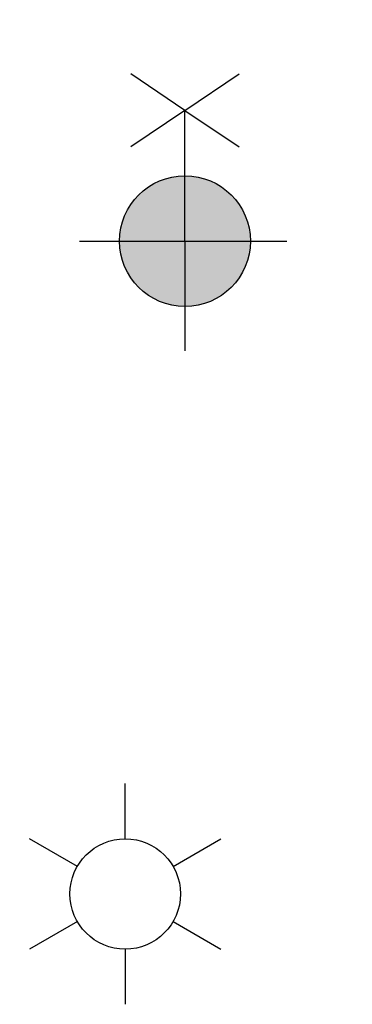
# Model space of a CAD drawing. Header units: metres. Extents: x 154936 to 156225, y 461413 to 462058.
# Tile 4 of 10: x 155929.66 to 155932.7, y 461764.66 to 461773.7. Entities that reach past the tile are written whole.
import ezdxf
from ezdxf.enums import TextEntityAlignment as Align

# ---------------------------------------------------------------- set-up
doc = ezdxf.new("R2010")
doc.units = ezdxf.units.M
doc.layers.add('N-OI-KL-ET_LS_OV_ARMATUUR-S', color=7, linetype='Continuous')
doc.styles.add('NLCS-ISO', font='NLCS-ISO.ttf')

# ---------------------------------------------------------------- blocks, each defined once
blk = doc.blocks.new('N-SKL-ET_OV_ARMATUUR-SO')
at = {"color": 140, "ltscale": 0.1}
for p, q in [((0, 1.266), (0, 2.531)), ((-1.096, 0.633), (-2.192, 1.266)), ((1.096, 0.633), (2.192, 1.266)), ((-1.096, -0.633), (-2.192, -1.266)), ((1.096, -0.633), (2.192, -1.266)), ((0, -1.266), (0, -2.531))]:
    blk.add_line(p, q, dxfattribs=at)
blk.add_circle((0, 0), 1.266, dxfattribs=at)
at = {"color": 140, "style": 'NLCS-ISO'}
blk.add_attdef('TYPE', text='', height=1.75, dxfattribs=at).set_placement((0.105, 3.817), align=Align.MIDDLE_CENTER)
blk = doc.blocks.new('AXIA 2.1 5167 -  24 Nichia NVS 1x24 Nichia NVSL219CT WW')
h = blk.add_hatch(color=140)
edge = h.paths.add_edge_path()
edge.add_arc((-0.113, -0.0603), 0.6, 0, 360)
at = {"color": 140}
for p, q in [((0.7068, 0.8157), (0.5729, 1.4006)), ((0.7068, 0.8157), (0.1144, 0.9107)), ((0.4335, 0.5237), (0.7068, 0.8157)), ((0.7068, 0.8157), (0.8408, 0.2309)), ((0.7068, 0.8157), (1.2993, 0.7208)), ((-0.8199, 0.601), (0.5674, -0.6973)), ((-0.1131, -0.0604), (0.4322, 0.5222)), ((-0.1131, -0.0604), (-0.8005, -0.795))]:
    blk.add_line(p, q, dxfattribs=at)
blk.add_circle((-0.113, -0.0603), 0.6, dxfattribs=at)
at = {"color": 140, "style": 'NLCS-ISO'}
blk.add_attdef('TYPE', text='', height=0.72, rotation=226.89876, dxfattribs=at).set_placement((0.5674, -0.6973), align=Align.BOTTOM_CENTER)

msp = doc.modelspace()

# ---------------------------------------------------------------- block references
at = {"layer": 'N-OI-KL-ET_LS_OV_ARMATUUR-S', "rotation": 43.10124229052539}
msp.add_blockref('AXIA 2.1 5167 -  24 Nichia NVS 1x24 Nichia NVSL219CT WW', (155931.2116, 461771.7866), dxfattribs=at)
at = {"layer": 'N-OI-KL-ET_LS_OV_ARMATUUR-S', "xscale": 0.4000000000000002, "yscale": 0.4000000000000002, "zscale": 0.4000000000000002}
msp.add_blockref('N-SKL-ET_OV_ARMATUUR-SO', (155930.6226, 461765.6758), dxfattribs=at)

doc.saveas('drawing.dxf')
